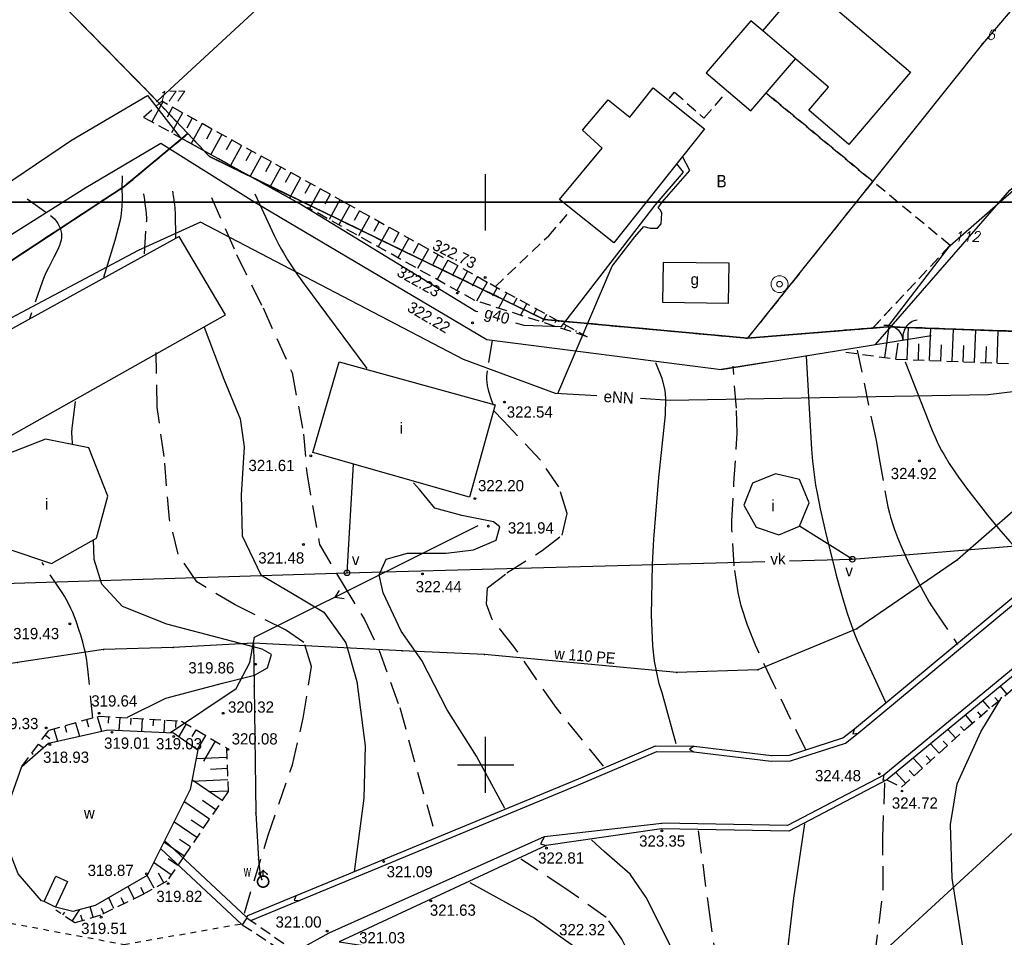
# Model space of a CAD drawing. Extents: x 4615668 to 9294084, y 5331114 to 10688993.
# Tile 74 of 181: x 4655654 to 4655741, y 5335248 to 5335329. Entities that reach past the tile are written whole.
import ezdxf
from ezdxf.enums import TextEntityAlignment as Align

# ---------------------------------------------------------------- set-up
doc = ezdxf.new("R2010")
doc.units = 0
doc.header["$MEASUREMENT"] = 0
for name, pattern in [('DROGA', [1, 0.5, -0.5]), ('GEN7', [13.75, 9.75, -1.5, 1, -1.5]), ('KONTUR', [1.5, 1, -0.5]), ('PRZEPUST', [1.5, 1, -0.5]), ('SKARPA1', [1.5, 1, -0.5]), ('UZYTEK', [1.5, 1, -0.5]), ('WARSTWICA', [3, 2, -1])]:
    doc.linetypes.add(name, pattern=pattern)
for name, color, linetype in [('1', 7, 'Continuous'), ('10', 7, 'Continuous'), ('11', 7, 'Continuous'), ('13', 7, 'Continuous'), ('14', 7, 'Continuous'), ('17', 7, 'Continuous'), ('19', 7, 'Continuous'), ('2', 7, 'Continuous'), ('21', 7, 'Continuous'), ('22', 7, 'Continuous'), ('23', 7, 'Continuous'), ('24', 7, 'Continuous'), ('25', 7, 'Continuous'), ('26', 7, 'Continuous'), ('31', 7, 'Continuous'), ('38', 7, 'Continuous'), ('45', 7, 'Continuous'), ('50', 7, 'Continuous'), ('51', 7, 'Continuous'), ('52', 7, 'Continuous'), ('57', 7, 'Continuous'), ('60', 7, 'Continuous'), ('7', 4, 'GEN7'), ('9', 7, 'Continuous'), ('UWWPA_907', 7, 'Continuous')]:
    doc.layers.add(name, color=color, linetype=linetype)
doc.styles.add('ITALICT', font='ITALICT', dxfattribs={"height": 0.2})
doc.styles.add('txt', font='TXT', dxfattribs={"height": 0.2})

# ---------------------------------------------------------------- blocks, each defined once
blk = doc.blocks.new('203')
at = {"layer": '57', "color": 3, "linetype": 'Continuous'}
blk.add_circle((0, 0), 0.045, dxfattribs=at)
blk = doc.blocks.new('*M2220')
at = {"layer": '60', "color": 7, "linetype": 'Continuous'}
for p, q in [((350, 247.5), (350, 250)), ((350, 197.5), (350, 202.5)), ((347.5, 200), (352.5, 200))]:
    blk.add_line(p, q, dxfattribs=at)
blk.add_lwpolyline([(0, 0), (0, 250), (400, 250), (400, 0)], close=True, dxfattribs=at)
blk = doc.blocks.new('SB')
at = {"layer": 'UWWPA_907', "color": 7, "linetype": 'Continuous', "lineweight": 13}
for radius in [0.75, 0.25]:
    blk.add_circle((0, 0), radius, dxfattribs=at)
blk = doc.blocks.new('BR')
at = {"layer": '38', "color": 97, "linetype": 'Continuous'}
for centre, start, end in [((-1.499, 0.053), 357.959, 90.56156), ((1.495, 0.058), 89.62231, 182.22487)]:
    blk.add_arc(centre, 1.5, start, end, dxfattribs=at)
blk = doc.blocks.new('WYS')
at = {"layer": '52', "color": 67, "linetype": 'Continuous'}
blk.add_circle((0, 0), 0.08, dxfattribs=at)
blk = doc.blocks.new('SLU')
at = {"layer": '22', "color": 1, "linetype": 'Continuous'}
blk.add_circle((0, 0), 0.25, dxfattribs=at)
blk = doc.blocks.new('*M2251')
at = {"layer": '60', "color": 7, "linetype": 'Continuous'}
blk.add_line((350, 0), (350, 2.5), dxfattribs=at)
blk.add_lwpolyline([(0, 0), (0, 250), (400, 250), (400, 0)], close=True, dxfattribs=at)
blk = doc.blocks.new('*M2270')
at = {"layer": '25', "color": 165, "linetype": 'Continuous'}
blk.add_lwpolyline([(41.985, 67.981), (37.525, 64.761), (32.375, 60.241), (23.425, 54.131), (14.605, 50.471), (7.425, 50.231), (-9.675, 51.831), (-17.005, 52.171), (-30.215, 52.831), (-30.155, 49.031), (-30.015, 37.741), (-29.765, 33.651), (-29.605, 32.231), (-29.485, 31.831)], dxfattribs=at)
blk.add_lwpolyline([(41.985, 67.981), (37.525, 64.761), (32.375, 60.241), (23.425, 54.131), (14.605, 50.471), (7.425, 50.231), (-9.675, 51.831), (-17.005, 52.171), (-30.215, 52.831), (-30.155, 49.031), (-30.015, 37.741), (-29.765, 33.651), (-29.605, 32.231), (-29.485, 31.831)], dxfattribs=at)
for p in [(41.985, 67.981), (37.525, 64.761), (32.375, 60.241), (23.425, 54.131), (-30.215, 52.831), (-17.005, 52.171), (-9.675, 51.831), (7.425, 50.231), (14.605, 50.471), (-30.155, 49.031), (-30.015, 37.741), (-29.765, 33.651), (-29.605, 32.231), (-29.485, 31.831)]:
    blk.add_point(p, dxfattribs=at)
blk = doc.blocks.new('*M2271')
at = {"layer": '25', "color": 165, "linetype": 'Continuous'}
blk.add_lwpolyline([(-30.215, 52.831), (-37.345, 52.461), (-43.545, 52.271), (-51.195, 51.111), (-59.295, 49.841), (-66.755, 48.011), (-74.855, 45.281), (-84.495, 43.171), (-88.305, 41.951), (-92.695, 38.091), (-97.615, 31.081), (-99.515, 27.641)], dxfattribs=at)
blk.add_lwpolyline([(-30.215, 52.831), (-37.345, 52.461), (-43.545, 52.271), (-51.195, 51.111), (-59.295, 49.841), (-66.755, 48.011), (-74.855, 45.281), (-84.495, 43.171), (-88.305, 41.951), (-92.695, 38.091), (-97.615, 31.081), (-99.515, 27.641)], dxfattribs=at)
for p in [(-30.215, 52.831), (-43.545, 52.271), (-37.345, 52.461), (-51.195, 51.111), (-59.295, 49.841), (-66.755, 48.011), (-74.855, 45.281), (-84.495, 43.171), (-88.305, 41.951), (-92.695, 38.091), (-97.615, 31.081), (-99.515, 27.641)]:
    blk.add_point(p, dxfattribs=at)
blk = doc.blocks.new('*M2262')
at = {"layer": '25', "color": 165, "linetype": 'Continuous'}
blk.add_lwpolyline([(0.5, 0), (0.49, 0.08), (0.48, 0.15), (0.45, 0.23), (0.4, 0.29), (0.35, 0.35), (0.29, 0.4), (0.23, 0.45), (0.15, 0.48), (0.08, 0.49), (0, 0.5), (-0.08, 0.49), (-0.16, 0.48), (-0.23, 0.45), (-0.29, 0.4), (-0.35, 0.35), (-0.41, 0.29), (-0.45, 0.23), (-0.48, 0.15), (-0.49, 0.08), (-0.5, 0), (-0.49, -0.08), (-0.47, -0.16), (-0.44, -0.23), (-0.4, -0.3), (-0.35, -0.35), (-0.29, -0.41), (-0.23, -0.45), (-0.15, -0.48), (-0.08, -0.49), (0, -0.5), (0.08, -0.49), (0.16, -0.47), (0.23, -0.44), (0.3, -0.4), (0.36, -0.35), (0.41, -0.29), (0.45, -0.22), (0.48, -0.15), (0.49, -0.08), (0.5, 0)], dxfattribs=at)
blk.add_lwpolyline([(0.5, 0), (0.49, 0.08), (0.48, 0.15), (0.45, 0.23), (0.4, 0.29), (0.35, 0.35), (0.29, 0.4), (0.23, 0.45), (0.15, 0.48), (0.08, 0.49), (0, 0.5), (-0.08, 0.49), (-0.16, 0.48), (-0.23, 0.45), (-0.29, 0.4), (-0.35, 0.35), (-0.41, 0.29), (-0.45, 0.23), (-0.48, 0.15), (-0.49, 0.08), (-0.5, 0), (-0.49, -0.08), (-0.47, -0.16), (-0.44, -0.23), (-0.4, -0.3), (-0.35, -0.35), (-0.29, -0.41), (-0.23, -0.45), (-0.15, -0.48), (-0.08, -0.49), (0, -0.5), (0.08, -0.49), (0.16, -0.47), (0.23, -0.44), (0.3, -0.4), (0.36, -0.35), (0.41, -0.29), (0.45, -0.22), (0.48, -0.15), (0.49, -0.08), (0.5, 0)], dxfattribs=at)
for p in [(-0.49, 0.08), (-0.48, 0.15), (-0.45, 0.23), (-0.41, 0.29), (-0.35, 0.35), (-0.29, 0.4), (-0.23, 0.45), (-0.16, 0.48), (-0.08, 0.49), (0, 0.5), (0.08, 0.49), (0.15, 0.48), (0.23, 0.45), (0.29, 0.4), (0.35, 0.35), (0.4, 0.29), (0.45, 0.23), (0.48, 0.15), (0.49, 0.08), (0.5, 0), (-0.5, 0), (-0.49, -0.08), (-0.47, -0.16), (-0.44, -0.23), (-0.4, -0.3), (-0.35, -0.35), (-0.29, -0.41), (-0.23, -0.45), (-0.15, -0.48), (-0.08, -0.49), (0, -0.5), (0.08, -0.49), (0.16, -0.47), (0.23, -0.44), (0.3, -0.4), (0.36, -0.35), (0.41, -0.29), (0.45, -0.22), (0.48, -0.15), (0.49, -0.08)]:
    blk.add_point(p, dxfattribs=at)
blk = doc.blocks.new('800')
at = {"layer": '25', "color": 165, "linetype": 'Continuous'}
blk.add_blockref('*M2262', (0, 0), dxfattribs=at)
blk = doc.blocks.new('*M2256')
at = {"layer": '25', "color": 165, "linetype": 'Continuous'}
blk.add_lwpolyline([(5, 0), (4.94, 0.78), (4.75, 1.55), (4.45, 2.27), (4.04, 2.94), (3.53, 3.54), (2.93, 4.05), (2.26, 4.46), (1.54, 4.76), (0.77, 4.94), (-0.01, 5), (-0.79, 4.94), (-1.55, 4.75), (-2.28, 4.45), (-2.95, 4.04), (-3.54, 3.53), (-4.05, 2.93), (-4.46, 2.26), (-4.76, 1.53), (-4.94, 0.77), (-5, -0.02), (-4.94, -0.8), (-4.75, -1.56), (-4.45, -2.29), (-4.03, -2.95), (-3.52, -3.55), (-2.92, -4.06), (-2.25, -4.46), (-1.52, -4.76), (-0.76, -4.94), (0.02, -5), (0.81, -4.93), (1.57, -4.75), (2.29, -4.44), (2.96, -4.03), (3.56, -3.52), (4.06, -2.92), (4.47, -2.24), (4.76, -1.52), (4.94, -0.75), (5, 0)], dxfattribs=at)
blk.add_lwpolyline([(5, 0), (4.94, 0.78), (4.75, 1.55), (4.45, 2.27), (4.04, 2.94), (3.53, 3.54), (2.93, 4.05), (2.26, 4.46), (1.54, 4.76), (0.77, 4.94), (-0.01, 5), (-0.79, 4.94), (-1.55, 4.75), (-2.28, 4.45), (-2.95, 4.04), (-3.54, 3.53), (-4.05, 2.93), (-4.46, 2.26), (-4.76, 1.53), (-4.94, 0.77), (-5, -0.02), (-4.94, -0.8), (-4.75, -1.56), (-4.45, -2.29), (-4.03, -2.95), (-3.52, -3.55), (-2.92, -4.06), (-2.25, -4.46), (-1.52, -4.76), (-0.76, -4.94), (0.02, -5), (0.81, -4.93), (1.57, -4.75), (2.29, -4.44), (2.96, -4.03), (3.56, -3.52), (4.06, -2.92), (4.47, -2.24), (4.76, -1.52), (4.94, -0.75), (5, 0)], dxfattribs=at)
for p in [(-4.94, 0.77), (-4.76, 1.53), (-4.46, 2.26), (-4.05, 2.93), (-3.54, 3.53), (-2.95, 4.04), (-2.28, 4.45), (-1.55, 4.75), (-0.79, 4.94), (-0.01, 5), (0.77, 4.94), (1.54, 4.76), (2.26, 4.46), (2.93, 4.05), (3.53, 3.54), (4.04, 2.94), (4.45, 2.27), (4.75, 1.55), (4.94, 0.78), (5, 0), (-5, -0.02), (-4.94, -0.8), (-4.75, -1.56), (-4.45, -2.29), (-4.03, -2.95), (-3.52, -3.55), (-2.92, -4.06), (-2.25, -4.46), (-1.52, -4.76), (-0.76, -4.94), (0.02, -5), (0.81, -4.93), (1.57, -4.75), (2.29, -4.44), (2.96, -4.03), (3.56, -3.52), (4.06, -2.92), (4.47, -2.24), (4.76, -1.52), (4.94, -0.75)]:
    blk.add_point(p, dxfattribs=at)
blk = doc.blocks.new('*M2257')
at = {"layer": '25', "color": 165, "linetype": 'Continuous'}
blk.add_lwpolyline([(5, 0), (4.94, 0.78), (4.75, 1.55), (4.45, 2.27), (4.04, 2.94), (3.53, 3.54), (2.93, 4.05), (2.26, 4.46), (1.54, 4.76), (0.77, 4.94), (-0.01, 5), (-0.79, 4.94), (-1.55, 4.75), (-2.28, 4.45), (-2.95, 4.04), (-3.54, 3.53), (-4.05, 2.93), (-4.46, 2.26), (-4.76, 1.53), (-4.94, 0.77), (-5, -0.02), (-4.94, -0.8), (-4.75, -1.56), (-4.45, -2.29), (-4.03, -2.95), (-3.52, -3.55), (-2.92, -4.06), (-2.25, -4.46), (-1.52, -4.76), (-0.76, -4.94), (0.02, -5), (0.81, -4.93), (1.57, -4.75), (2.29, -4.44), (2.96, -4.03), (3.56, -3.52), (4.06, -2.92), (4.47, -2.24), (4.76, -1.52), (4.94, -0.75), (5, 0)], dxfattribs=at)
blk.add_lwpolyline([(5, 0), (4.94, 0.78), (4.75, 1.55), (4.45, 2.27), (4.04, 2.94), (3.53, 3.54), (2.93, 4.05), (2.26, 4.46), (1.54, 4.76), (0.77, 4.94), (-0.01, 5), (-0.79, 4.94), (-1.55, 4.75), (-2.28, 4.45), (-2.95, 4.04), (-3.54, 3.53), (-4.05, 2.93), (-4.46, 2.26), (-4.76, 1.53), (-4.94, 0.77), (-5, -0.02), (-4.94, -0.8), (-4.75, -1.56), (-4.45, -2.29), (-4.03, -2.95), (-3.52, -3.55), (-2.92, -4.06), (-2.25, -4.46), (-1.52, -4.76), (-0.76, -4.94), (0.02, -5), (0.81, -4.93), (1.57, -4.75), (2.29, -4.44), (2.96, -4.03), (3.56, -3.52), (4.06, -2.92), (4.47, -2.24), (4.76, -1.52), (4.94, -0.75), (5, 0)], dxfattribs=at)
for p in [(-4.94, 0.77), (-4.76, 1.53), (-4.46, 2.26), (-4.05, 2.93), (-3.54, 3.53), (-2.95, 4.04), (-2.28, 4.45), (-1.55, 4.75), (-0.79, 4.94), (-0.01, 5), (0.77, 4.94), (1.54, 4.76), (2.26, 4.46), (2.93, 4.05), (3.53, 3.54), (4.04, 2.94), (4.45, 2.27), (4.75, 1.55), (4.94, 0.78), (5, 0), (-5, -0.02), (-4.94, -0.8), (-4.75, -1.56), (-4.45, -2.29), (-4.03, -2.95), (-3.52, -3.55), (-2.92, -4.06), (-2.25, -4.46), (-1.52, -4.76), (-0.76, -4.94), (0.02, -5), (0.81, -4.93), (1.57, -4.75), (2.29, -4.44), (2.96, -4.03), (3.56, -3.52), (4.06, -2.92), (4.47, -2.24), (4.76, -1.52), (4.94, -0.75)]:
    blk.add_point(p, dxfattribs=at)
blk = doc.blocks.new('*M2258')
at = {"layer": '25', "color": 165, "linetype": 'Continuous'}
blk.add_line((0, 5), (0, 10), dxfattribs=at)
blk.add_line((0, 5), (0, 10), dxfattribs=at)
for p in [(0, 10), (0, 5)]:
    blk.add_point(p, dxfattribs=at)
blk = doc.blocks.new('*M2259')
at = {"layer": '25', "color": 165, "linetype": 'Continuous'}
blk.add_line((-3.5, 6.5), (0, 10), dxfattribs=at)
blk.add_line((-3.5, 6.5), (0, 10), dxfattribs=at)
for p in [(0, 10), (-3.5, 6.5)]:
    blk.add_point(p, dxfattribs=at)
blk = doc.blocks.new('*M2260')
at = {"layer": '25', "color": 165, "linetype": 'Continuous'}
blk.add_line((0, 10), (3.5, 6.5), dxfattribs=at)
blk.add_line((0, 10), (3.5, 6.5), dxfattribs=at)
for p in [(0, 10), (3.5, 6.5)]:
    blk.add_point(p, dxfattribs=at)
blk = doc.blocks.new('HYP')
at = {"layer": '25', "color": 165, "linetype": 'Continuous'}
for name in ['*M2259', '*M2258', '*M2260', '*M2256', '*M2257']:
    blk.add_blockref(name, (0, 0), dxfattribs=at)

msp = doc.modelspace()

# ---------------------------------------------------------------- linework, layer by layer
at = {"color": 125, "linetype": 'Continuous'}
msp.add_lwpolyline([(4655655.719, 5335250.863), (4655656.783, 5335253.129), (4655657.801, 5335252.651), (4655656.737, 5335250.385)], close=True, dxfattribs=at)
at = {"lineweight": 0, "ltscale": 40}
msp.add_circle((4655595.116, 5335194.916), 75, dxfattribs=at)
at = {"layer": '1', "color": 2, "linetype": 'Continuous'}
msp.add_lwpolyline([(4655744.279, 5335301.482), (4655730.725, 5335301.962), (4655718.261, 5335300.942), (4655700.186, 5335302.612), (4655670.417, 5335317.087), (4655668.5, 5335319.128), (4655662.844, 5335314.428), (4655643.63, 5335301.825), (4655619.799, 5335288.597), (4655611.902, 5335286.279), (4655610.922, 5335285.914), (4655593.168, 5335277.93), (4655580.299, 5335271.255), (4655564.154, 5335260.827), (4655560.818, 5335257.013), (4655559.626, 5335236.633), (4655560.838, 5335221.499), (4655563.979, 5335216.773), (4655560.995, 5335220.126), (4655561.399, 5335218.647), (4655570.207, 5335186.409), (4655571.807, 5335174.145), (4655569.667, 5335161.091)], dxfattribs=at)
at = {"layer": '11', "color": 2, "linetype": 'Continuous'}
for points in [[(4655719.602, 5335328.27), (4655718.555, 5335329.165), (4655714.591, 5335324.527), (4655718.541, 5335321.151), (4655722.505, 5335325.788)], [(4655714.428, 5335319.546), (4655706.366, 5335309.437), (4655701.547, 5335313.281), (4655705.341, 5335317.835), (4655703.583, 5335319.446), (4655705.855, 5335322.132), (4655707.784, 5335320.594), (4655709.856, 5335323.192)]]:
    msp.add_lwpolyline(points, close=True, dxfattribs=at)
at = {"layer": '13', "color": 7, "linetype": 'Continuous'}
for points in [[(4655723.328, 5335332.629), (4655732.737, 5335324.587), (4655727.257, 5335318.174), (4655723.708, 5335321.207), (4655725.463, 5335323.26), (4655722.505, 5335325.788), (4655719.602, 5335328.27)], [(4655636.226, 5335282.982), (4655671.843, 5335303.021), (4655667.736, 5335310), (4655632.314, 5335290.469)], [(4655710.705, 5335304.153), (4655716.576, 5335304.072), (4655716.625, 5335307.608), (4655710.754, 5335307.689)], [(4655681.954, 5335298.859), (4655695.812, 5335295.016), (4655693.534, 5335286.801), (4655679.618, 5335290.787)], [(4655651.726, 5335290.365), (4655650.266, 5335285.872), (4655652.423, 5335282.245), (4655656.372, 5335280.913), (4655660.387, 5335283.176), (4655661.382, 5335286.904), (4655659.69, 5335291.197), (4655655.841, 5335291.963)], [(4655718.695, 5335288.065), (4655717.935, 5335286.104), (4655719.036, 5335284.159), (4655721.038, 5335283.474), (4655722.869, 5335284.252), (4655723.738, 5335286.306), (4655722.869, 5335288.392), (4655720.743, 5335288.89)]]:
    msp.add_lwpolyline(points, close=True, dxfattribs=at)
at = {"layer": '17', "color": 97, "linetype": 'DROGA'}
msp.add_lwpolyline([(4655591.766, 5335144.028), (4655593.996, 5335170.921), (4655595.609, 5335188.691), (4655597.533, 5335206.858), (4655598.836, 5335218.837), (4655602.56, 5335236.704), (4655613.413, 5335254.28), (4655615.089, 5335256.085), (4655624.647, 5335257.517), (4655646.821, 5335250.052), (4655662.834, 5335247.064), (4655673.256, 5335248.887)], dxfattribs=at)
at = {"layer": '19', "color": 7, "linetype": 'Continuous'}
msp.add_line((4655673.753, 5335249.418), (4655673.34, 5335248.808), dxfattribs=at)
at = {"layer": '19', "color": 172, "linetype": 'PRZEPUST'}
for p, q in [((4655673.753, 5335249.418), (4655678.301, 5335246.271)), ((4655673.34, 5335248.808), (4655678.082, 5335245.71))]:
    msp.add_line(p, q, dxfattribs=at)
at = {"layer": '2', "color": 5, "linetype": 'Continuous'}
for p, q in [((4655778.879, 5335373.353), (4655739.137, 5335327.12)), ((4655665.787, 5335322.015), (4655692.124, 5335346.385)), ((4655649.907, 5335338.215), (4655665.787, 5335322.015)), ((4655736.256, 5335309.184), (4655759.333, 5335329.39)), ((4655739.137, 5335327.12), (4655718.261, 5335300.942)), ((4655668.5, 5335319.128), (4655665.787, 5335322.015)), ((4655662.844, 5335314.428), (4655668.5, 5335319.128)), ((4655668.5, 5335319.128), (4655662.844, 5335314.428)), ((4655668.5, 5335319.128), (4655670.417, 5335317.087)), ((4655670.417, 5335317.087), (4655668.5, 5335319.128)), ((4655670.417, 5335317.087), (4655700.186, 5335302.612)), ((4655700.186, 5335302.612), (4655670.417, 5335317.087)), ((4655643.63, 5335301.825), (4655662.844, 5335314.428)), ((4655662.844, 5335314.428), (4655643.63, 5335301.825)), ((4655730.725, 5335301.962), (4655736.256, 5335309.184)), ((4655700.186, 5335302.612), (4655718.261, 5335300.942)), ((4655718.261, 5335300.942), (4655700.186, 5335302.612)), ((4655718.261, 5335300.942), (4655730.725, 5335301.962)), ((4655718.261, 5335300.942), (4655730.725, 5335301.962)), ((4655730.725, 5335301.962), (4655744.279, 5335301.482)), ((4655744.279, 5335301.482), (4655730.725, 5335301.962))]:
    msp.add_line(p, q, dxfattribs=at)
at = {"layer": '21', "color": 1, "linetype": 'Continuous'}
for points in [[(4655701.398, 5335296.021), (4655706.213, 5335307.356), (4655708.241, 5335309.95), (4655709.029, 5335310.869), (4655709.591, 5335310.74), (4655710.251, 5335310.724), (4655710.572, 5335311.111), (4655710.637, 5335312.047), (4655710.524, 5335312.337), (4655710.299, 5335312.547), (4655710.637, 5335312.998), (4655713.14, 5335315.85), (4655712.485, 5335317.11)], [(4655704.859, 5335295.81), (4655701.195, 5335296.033), (4655693.012, 5335299.066), (4655669.614, 5335311.255), (4655664.075, 5335308.755), (4655647.11, 5335299.727), (4655634.652, 5335293.717)], [(4655774.386, 5335278.603), (4655772.691, 5335279.862), (4655763.159, 5335284.102), (4655748.508, 5335295.423), (4655745.489, 5335296.619), (4655739.634, 5335295.911), (4655711.389, 5335295.412), (4655708.752, 5335295.573)]]:
    msp.add_lwpolyline(points, dxfattribs=at)
at = {"layer": '23', "color": 40, "linetype": 'Continuous'}
for p, q in [((4655682.653, 5335280.089), (4655683.223, 5335289.754)), ((4655727.569, 5335281.3), (4655722.869, 5335284.252))]:
    msp.add_line(p, q, dxfattribs=at)
for points in [[(4655721.997, 5335281.15), (4655727.569, 5335281.3), (4655744.634, 5335282.705), (4655759.302, 5335283.759), (4655772.54, 5335282.186)], [(4655621.488, 5335251.466), (4655624.644, 5335256.733), (4655631.004, 5335267.148), (4655637.745, 5335278.693), (4655682.653, 5335280.089), (4655719.787, 5335281.09)]]:
    msp.add_lwpolyline(points, dxfattribs=at)
at = {"layer": '25', "color": 165, "linetype": 'Continuous'}
msp.add_lwpolyline([(4655762.032, 5335276.785), (4655758.555, 5335273.409), (4655744.819, 5335259.727), (4655722.514, 5335239.233)], dxfattribs=at)
at = {"layer": '31', "color": 2, "linetype": 'Continuous'}
for points in [[(4655610.635, 5335289.252), (4655623.364, 5335296.408), (4655633.363, 5335302.086), (4655638.086, 5335305.012), (4655649.802, 5335312.927), (4655658.171, 5335318.545), (4655664.927, 5335322.519), (4655667.822, 5335318.8), (4655678.624, 5335312.805)], [(4655697.634, 5335302.324), (4655698.383, 5335302.104), (4655701.721, 5335301.996), (4655710.04, 5335312.777), (4655712.551, 5335315.699), (4655711.962, 5335316.453)], [(4655678.624, 5335312.805), (4655694.113, 5335303.359), (4655694.276, 5335303.311)]]:
    msp.add_lwpolyline(points, dxfattribs=at)
at = {"layer": '38', "color": 97, "linetype": 'Continuous'}
for p, q in [((4655729.623, 5335300.375), (4655734.576, 5335301.175)), ((4655719.858, 5335298.797), (4655715.899, 5335298.157))]:
    msp.add_line(p, q, dxfattribs=at)
for points in [[(4655729.623, 5335300.375), (4655741.579, 5335314.115), (4655760.71, 5335330.056), (4655776.517, 5335347.918), (4655786.198, 5335358.74), (4655801.369, 5335380.153), (4655817.116, 5335403.882), (4655829.846, 5335424.498), (4655844.968, 5335453.356), (4655853.584, 5335476.418), (4655856.102, 5335483.865)], [(4655551.747, 5335060.207), (4655548.067, 5335063.222), (4655556.495, 5335082.043), (4655562.665, 5335105.052), (4655568.385, 5335128.181), (4655569.968, 5335134.09), (4655572.898, 5335153.286), (4655571.506, 5335174.549), (4655569.774, 5335192.114), (4655569.494, 5335199.177), (4655566.229, 5335213.835), (4655560.207, 5335245.108), (4655561.07, 5335253.862), (4655594.583, 5335274.33), (4655615.621, 5335287.222), (4655622.813, 5335291.773), (4655649.551, 5335308.125), (4655659.426, 5335314.328), (4655666.095, 5335318.29), (4655674.453, 5335313.039)], [(4655674.453, 5335313.039), (4655695.073, 5335300.844), (4655715.899, 5335298.157), (4655734.576, 5335301.175)]]:
    msp.add_lwpolyline(points, dxfattribs=at)
at = {"layer": '45', "color": 219, "linetype": 'Continuous'}
msp.add_line((4655666.079, 5335255.576), (4655673.315, 5335248.832), dxfattribs=at)
for points in [[(4655666.948, 5335265.904), (4655672.793, 5335269.799), (4655674.009, 5335272.121), (4655674.441, 5335274.363), (4655687.486, 5335280.884), (4655694.312, 5335284.307)], [(4655673.845, 5335249.616), (4655682.298, 5335253.126), (4655703.239, 5335261.791), (4655710.082, 5335264.717), (4655713.511, 5335264.687), (4655720.384, 5335263.844), (4655721.981, 5335263.873), (4655726.724, 5335265.411), (4655727.767, 5335266.225), (4655744.718, 5335280.309)], [(4655674.098, 5335249.179), (4655682.49, 5335252.664), (4655703.433, 5335261.331), (4655710.182, 5335264.217), (4655713.479, 5335264.187), (4655720.358, 5335263.344), (4655722.065, 5335263.375), (4655726.962, 5335264.963), (4655728.081, 5335265.835), (4655745.038, 5335279.925)], [(4655681.955, 5335278.523), (4655681.567, 5335277.925), (4655682.386, 5335277.815)], [(4655744.593, 5335273.838), (4655730.361, 5335262.093), (4655721.804, 5335257.625), (4655710.628, 5335257.836)], [(4655744.911, 5335273.452), (4655730.639, 5335261.675), (4655721.922, 5335257.123), (4655710.618, 5335257.336)], [(4655656.111, 5335264.955), (4655661.389, 5335266.127), (4655667.229, 5335265.866), (4655669.391, 5335264.348), (4655668.699, 5335260.833), (4655664.893, 5335253.197), (4655660.264, 5335250.506), (4655658.274, 5335249.986), (4655656.737, 5335250.385), (4655655.719, 5335250.863), (4655655.506, 5335250.94), (4655653.429, 5335253.327), (4655652.304, 5335256.277), (4655652.391, 5335258.143), (4655652.867, 5335260.356), (4655653.732, 5335262.872), (4655656.111, 5335264.955)], [(4655727.767, 5335266.225), (4655727.616, 5335265.789), (4655728.081, 5335265.835)], [(4655713.511, 5335264.687), (4655713.1, 5335264.413), (4655713.479, 5335264.187)], [(4655730.361, 5335262.093), (4655730.274, 5335261.673), (4655730.639, 5335261.675)], [(4655678.066, 5335246.434), (4655681.06, 5335248.084), (4655700.217, 5335256.651), (4655710.628, 5335257.836)], [(4655710.618, 5335257.336), (4655700.366, 5335255.843), (4655681.942, 5335247.291), (4655696.908, 5335244.995), (4655704.1, 5335242.437), (4655708.406, 5335237.778), (4655710.804, 5335232.403), (4655711.064, 5335225.295), (4655709.004, 5335219.573), (4655703.92, 5335213.695), (4655698.075, 5335209.376), (4655705.19, 5335208.835), (4655715.653, 5335205.59), (4655725.082, 5335201.519), (4655726.526, 5335200.211)], [(4655673.845, 5335249.616), (4655673.729, 5335249.467), (4655666.441, 5335256.303)], [(4655700.217, 5335256.651), (4655699.855, 5335256), (4655700.366, 5335255.843)], [(4655678.138, 5335251.399), (4655677.942, 5335251.005), (4655678.428, 5335250.977)]]:
    msp.add_lwpolyline(points, dxfattribs=at)
at = {"layer": '50', "color": 7, "linetype": 'Continuous'}
for points in [[(4655662.667, 5335315.368), (4655662.654, 5335315.068), (4655662.647, 5335314.465), (4655662.651, 5335313.258), (4655662.633, 5335312.656), (4655662.581, 5335312.058), (4655662.539, 5335311.76), (4655662.449, 5335311.316), (4655662.307, 5335310.755), (4655662.001, 5335309.645), (4655661.016, 5335306.349)], [(4655732.263, 5335298.853), (4655734.668, 5335292.748), (4655734.924, 5335292.138), (4655735.109, 5335291.738), (4655735.239, 5335291.475), (4655735.512, 5335290.953), (4655735.727, 5335290.567), (4655736.184, 5335289.809), (4655736.671, 5335289.068), (4655737.009, 5335288.582), (4655737.711, 5335287.628), (4655738.962, 5335286.01), (4655739.598, 5335285.213), (4655740.57, 5335284.035), (4655741.569, 5335282.88), (4655742.08, 5335282.311), (4655744.19, 5335279.997)], [(4655658.265, 5335291.477), (4655658.263, 5335291.531), (4655658.257, 5335291.637), (4655658.25, 5335291.744), (4655658.234, 5335291.957), (4655658.218, 5335292.147), (4655658.212, 5335292.242), (4655658.204, 5335292.384), (4655658.201, 5335292.479), (4655658.2, 5335292.526), (4655658.2, 5335292.597), (4655658.203, 5335292.692), (4655658.205, 5335292.739), (4655658.21, 5335292.809), (4655658.217, 5335292.88), (4655658.221, 5335292.915), (4655658.525, 5335295.311)], [(4655663.126, 5335267.246), (4655666.557, 5335268.934), (4655671.596, 5335270.295), (4655674.419, 5335270.992), (4655675.592, 5335271.646), (4655675.94, 5335272.822), (4655675.114, 5335273.301), (4655671.813, 5335274.173), (4655666.644, 5335275.523), (4655662.692, 5335277.092), (4655660.867, 5335279.096), (4655660.172, 5335281.274), (4655660.129, 5335283.017)], [(4655730.567, 5335195.763), (4655731.037, 5335197.527), (4655732.218, 5335201.674), (4655732.612, 5335205.673), (4655733.202, 5335209.869), (4655734.433, 5335215.102), (4655736.589, 5335223.271), (4655738.41, 5335229.194), (4655738.705, 5335233.279), (4655738.409, 5335239.252), (4655737.474, 5335246.294), (4655736.442, 5335252.941), (4655736.295, 5335257.73), (4655736.885, 5335261.333), (4655738.999, 5335265.963), (4655740.869, 5335269.024)]]:
    msp.add_lwpolyline(points, dxfattribs=at)
at = {"layer": '50', "color": 216, "linetype": 'Continuous'}
for points in [[(4655667.438, 5335309.876), (4655667.395, 5335312.098), (4655667.393, 5335312.17), (4655667.386, 5335312.312), (4655667.377, 5335312.455), (4655667.368, 5335312.55), (4655667.349, 5335312.739), (4655667.338, 5335312.834), (4655667.313, 5335313.023), (4655667.287, 5335313.212), (4655667.25, 5335313.464), (4655667.232, 5335313.59), (4655667.206, 5335313.779), (4655667.194, 5335313.873), (4655667.177, 5335314.015)], [(4655674.453, 5335313.793), (4655676.208, 5335310.022), (4655676.563, 5335309.305), (4655676.818, 5335308.836), (4655676.994, 5335308.527), (4655677.363, 5335307.917), (4655677.652, 5335307.467), (4655678.253, 5335306.58), (4655678.878, 5335305.707), (4655680.157, 5335303.987), (4655684.418, 5335298.266)], [(4655669.953, 5335301.933), (4655671.691, 5335297.315), (4655673.168, 5335293.786), (4655673.515, 5335291.302), (4655673.254, 5335286.989), (4655673.341, 5335283.373), (4655674.987, 5335279.912), (4655677.81, 5335278.256), (4655680.59, 5335276.601), (4655682.544, 5335273.856), (4655683.534, 5335270.432), (4655684.272, 5335264.725), (4655684.142, 5335260.063), (4655683.274, 5335253.499)], [(4655723.454, 5335299.344), (4655723.945, 5335291.073), (4655724.03, 5335290.004), (4655724.108, 5335289.294), (4655724.169, 5335288.821), (4655724.311, 5335287.879), (4655724.433, 5335287.174), (4655724.711, 5335285.768), (4655725.024, 5335284.366), (4655725.247, 5335283.434), (4655725.712, 5335281.571), (4655726.147, 5335279.873), (4655726.373, 5335279.028), (4655726.729, 5335277.766), (4655727.116, 5335276.516), (4655727.323, 5335275.897), (4655727.616, 5335275.077), (4655727.771, 5335274.671), (4655728.015, 5335274.066), (4655728.408, 5335273.168), (4655730.519, 5335268.59)], [(4655711.901, 5335264.894), (4655710.659, 5335269.429), (4655710.413, 5335270.229), (4655709.997, 5335272.248), (4655709.837, 5335273.605), (4655709.726, 5335276.333), (4655709.798, 5335280.832), (4655709.922, 5335283.078), (4655710.363, 5335288.562), (4655710.952, 5335294.125), (4655710.999, 5335295.592), (4655710.932, 5335296.322), (4655710.658, 5335297.374), (4655710.118, 5335298.753)], [(4655696.68, 5335259.152), (4655694.171, 5335263.78), (4655691.554, 5335267.909), (4655689.296, 5335272.31), (4655687.475, 5335274.903), (4655685.868, 5335278.301), (4655685.521, 5335279.913), (4655686.129, 5335281.307), (4655688.04, 5335281.83), (4655691.472, 5335281.83), (4655693.904, 5335282.135), (4655695.902, 5335283.006), (4655696.249, 5335284.182), (4655695.685, 5335284.618), (4655692.862, 5335285.184), (4655690.473, 5335285.838), (4655689.083, 5335287.494), (4655688.561, 5335288.103)], [(4655723.32, 5335257.789), (4655722.336, 5335251.174), (4655721.548, 5335244.362), (4655721.351, 5335241.104), (4655721.154, 5335238.29), (4655721.942, 5335233.765), (4655723.271, 5335229.224), (4655724.107, 5335224.858), (4655724.254, 5335221.304), (4655723.417, 5335217.058), (4655720.071, 5335209.012), (4655719.437, 5335206.763), (4655718.944, 5335204.146)], [(4655709.704, 5335207.403), (4655713.051, 5335211.204), (4655714.724, 5335215.006), (4655717.48, 5335221.571), (4655717.56, 5335224.203), (4655717.412, 5335228.103), (4655716.969, 5335231.559), (4655716.347, 5335234.808), (4655714.756, 5335238.388), (4655712.541, 5335242.782), (4655711.311, 5335247.126), (4655709.244, 5335251.224), (4655707.817, 5335253.297), (4655705.503, 5335255.321), (4655704.371, 5335256.358)], [(4655693.558, 5335252.562), (4655699.317, 5335249.403), (4655703.5, 5335246.441), (4655705.715, 5335244.516), (4655707.045, 5335242.069), (4655708.953, 5335239.128), (4655710.721, 5335236.281), (4655712.302, 5335230.53), (4655712.401, 5335226.136), (4655711.958, 5335222.631), (4655710.383, 5335219.225), (4655709.054, 5335217.201), (4655704.723, 5335213.054), (4655703.06, 5335211.204), (4655700.599, 5335209.131)]]:
    msp.add_lwpolyline(points, dxfattribs=at)
at = {"layer": '50', "color": 245, "linetype": 'WARSTWICA'}
for points in [[(4655654.223, 5335313.342), (4655656.302, 5335311.847), (4655656.42, 5335311.756), (4655656.637, 5335311.549), (4655656.827, 5335311.314), (4655656.939, 5335311.145), (4655657.007, 5335311.028), (4655657.126, 5335310.785), (4655657.188, 5335310.616), (4655657.219, 5335310.5), (4655657.258, 5335310.26), (4655657.267, 5335310.139), (4655657.262, 5335309.894), (4655657.23, 5335309.652), (4655657.196, 5335309.494), (4655657.097, 5335309.192), (4655656.943, 5335308.837), (4655656.6, 5335308.139), (4655656.119, 5335307.213), (4655655.891, 5335306.745), (4655655.686, 5335306.267), (4655655.596, 5335306.024), (4655654.419, 5335302.679)], [(4655664.642, 5335308.454), (4655664.838, 5335311.287), (4655664.843, 5335311.379), (4655664.845, 5335311.441), (4655664.847, 5335311.563), (4655664.847, 5335311.624), (4655664.844, 5335311.747), (4655664.838, 5335311.869), (4655664.833, 5335311.951), (4655664.819, 5335312.114), (4655664.807, 5335312.237), (4655664.797, 5335312.318), (4655664.777, 5335312.481), (4655664.742, 5335312.726), (4655664.694, 5335313.052), (4655664.67, 5335313.216), (4655664.636, 5335313.46), (4655664.621, 5335313.583), (4655664.602, 5335313.766)], [(4655670.605, 5335313.451), (4655672.841, 5335308.375), (4655675.187, 5335303.644), (4655677.776, 5335297.86), (4655678.796, 5335292.43), (4655679.071, 5335288.968), (4655679.574, 5335286.082), (4655680.201, 5335282.619), (4655682.32, 5335279.039), (4655684.203, 5335275.93), (4655685.497, 5335273.176), (4655687.34, 5335268.126), (4655688.909, 5335262.381), (4655690.557, 5335256.637)], [(4655695.546, 5335300.757), (4655695.105, 5335298.05), (4655695.073, 5335297.788), (4655695.062, 5335297.611), (4655695.065, 5335297.256), (4655695.078, 5335297.078), (4655695.125, 5335296.723), (4655695.196, 5335296.371), (4655695.255, 5335296.14), (4655695.399, 5335295.687), (4655695.645, 5335294.997)], [(4655727.993, 5335299.887), (4655729.563, 5335292.404), (4655729.706, 5335291.69), (4655729.967, 5335290.257), (4655730.462, 5335287.386), (4655730.741, 5335285.954), (4655730.87, 5335285.398), (4655730.968, 5335285.031), (4655731.191, 5335284.304), (4655731.314, 5335283.944), (4655731.582, 5335283.231), (4655731.873, 5335282.525), (4655732.078, 5335282.058), (4655732.508, 5335281.13), (4655733.163, 5335279.779), (4655733.502, 5335279.112), (4655734.035, 5335278.128), (4655734.412, 5335277.485), (4655734.608, 5335277.168), (4655734.914, 5335276.699), (4655736.927, 5335273.707)], [(4655673.536, 5335249.845), (4655675.615, 5335256.691), (4655677.812, 5335263.026), (4655678.754, 5335267.157), (4655679.495, 5335271.767), (4655678.828, 5335273.892), (4655677.181, 5335275.033), (4655672.708, 5335277.236), (4655669.295, 5335279.283), (4655667.648, 5335281.761), (4655666.87, 5335284.848), (4655666.4, 5335290.435), (4655665.772, 5335294.803), (4655665.695, 5335299.666)], [(4655723.448, 5335264.363), (4655720.552, 5335270.222), (4655718.966, 5335273.67), (4655718.245, 5335275.44), (4655717.688, 5335277.159), (4655717.42, 5335278.329), (4655717.075, 5335280.703), (4655716.873, 5335283.937), (4655716.872, 5335284.726), (4655717.052, 5335288.062), (4655717.329, 5335292.507), (4655717.268, 5335294.726), (4655716.97, 5335298.464)], [(4655705.46, 5335262.894), (4655701.239, 5335268.113), (4655697.46, 5335273.578), (4655695.546, 5335275.941), (4655695.055, 5335277.319), (4655695.153, 5335278.747), (4655696.871, 5335280.076), (4655700.007, 5335282.067), (4655701.774, 5335283.446), (4655702.216, 5335285.366), (4655701.483, 5335287.723), (4655699.86, 5335290.092), (4655696.571, 5335293.588), (4655695.688, 5335294.523)], [(4655660.053, 5335267.168), (4655659.621, 5335271.536), (4655659.563, 5335272.019), (4655659.514, 5335272.339), (4655659.393, 5335272.974), (4655659.322, 5335273.29), (4655659.161, 5335273.919), (4655658.978, 5335274.544), (4655658.846, 5335274.959), (4655658.562, 5335275.785), (4655658.27, 5335276.552), (4655658.11, 5335276.928), (4655657.847, 5335277.477), (4655657.549, 5335278.008), (4655657.385, 5335278.264), (4655655.541, 5335281.019)], [(4655725.851, 5335200.775), (4655725.826, 5335201.808), (4655726.157, 5335204.374), (4655726.688, 5335208.705), (4655727.975, 5335215.467), (4655728.609, 5335220.635), (4655728.609, 5335225.815), (4655728.143, 5335230.949), (4655727.585, 5335235.523), (4655728.088, 5335239.963), (4655729.578, 5335245.937), (4655730.322, 5335252.004), (4655730.275, 5335256.531), (4655730.464, 5335261.414)], [(4655713.873, 5335257.164), (4655714.804, 5335250.163), (4655715.689, 5335244.136), (4655716.853, 5335240.029), (4655718.481, 5335237.135), (4655719.319, 5335232.701), (4655720.156, 5335226.167), (4655720.481, 5335221.629), (4655719.132, 5335217.522), (4655716.293, 5335211.735), (4655714.898, 5335208.234), (4655713.874, 5335206.274)], [(4655705.684, 5335208.794), (4655709.453, 5335212.435), (4655711.315, 5335214.955), (4655713.455, 5335218.969), (4655714.758, 5335222.516), (4655715.13, 5335225.69), (4655714.714, 5335231.54), (4655713.876, 5335234.9), (4655711.41, 5335239.847), (4655708.813, 5335243.936), (4655707.091, 5335247.53), (4655705.695, 5335249.443), (4655702.112, 5335252.01), (4655698.111, 5335254.624)]]:
    msp.add_lwpolyline(points, dxfattribs=at)
at = {"layer": '51', "color": 3, "linetype": 'SKARPA1'}
for p, q in [((4655664.554, 5335320.583), (4655666.179, 5335322.009)), ((4655682.465, 5335313.013), (4655666.179, 5335322.009)), ((4655678.624, 5335312.805), (4655664.554, 5335320.583)), ((4655730.639, 5335261.675), (4655731.953, 5335261.031))]:
    msp.add_line(p, q, dxfattribs=at)
at = {"layer": '51', "color": 3, "linetype": 'Continuous'}
for p, q in [((4655666.271, 5335321.958), (4655665.288, 5335320.177)), ((4655667.147, 5335321.475), (4655666.655, 5335320.584)), ((4655668.022, 5335320.991), (4655667.038, 5335319.21)), ((4655668.897, 5335320.507), (4655668.405, 5335319.617)), ((4655669.773, 5335320.024), (4655668.788, 5335318.242)), ((4655670.648, 5335319.54), (4655670.156, 5335318.649)), ((4655671.523, 5335319.057), (4655670.539, 5335317.275)), ((4655672.399, 5335318.573), (4655671.906, 5335317.682)), ((4655673.274, 5335318.09), (4655672.289, 5335316.307)), ((4655674.149, 5335317.606), (4655673.657, 5335316.715)), ((4655675.025, 5335317.123), (4655674.039, 5335315.339)), ((4655675.9, 5335316.639), (4655675.407, 5335315.747)), ((4655676.775, 5335316.156), (4655675.79, 5335314.372)), ((4655677.651, 5335315.672), (4655677.158, 5335314.78)), ((4655678.526, 5335315.189), (4655677.54, 5335313.404)), ((4655679.401, 5335314.705), (4655678.908, 5335313.813)), ((4655680.277, 5335314.222), (4655679.309, 5335312.47)), ((4655681.152, 5335313.738), (4655680.668, 5335312.861)), ((4655682.027, 5335313.255), (4655681.057, 5335311.498)), ((4655682.901, 5335312.769), (4655681.922, 5335311.018)), ((4655683.774, 5335312.281), (4655683.285, 5335311.406)), ((4655684.647, 5335311.793), (4655683.67, 5335310.046)), ((4655685.52, 5335311.305), (4655685.032, 5335310.432)), ((4655686.392, 5335310.816), (4655685.418, 5335309.075)), ((4655687.265, 5335310.328), (4655686.779, 5335309.459)), ((4655688.138, 5335309.84), (4655687.166, 5335308.103)), ((4655689.011, 5335309.352), (4655688.526, 5335308.485)), ((4655689.884, 5335308.864), (4655688.915, 5335307.131)), ((4655690.756, 5335308.376), (4655690.273, 5335307.511)), ((4655691.629, 5335307.888), (4655690.663, 5335306.16)), ((4655692.502, 5335307.4), (4655692.019, 5335306.537)), ((4655693.375, 5335306.911), (4655692.411, 5335305.188)), ((4655694.247, 5335306.423), (4655693.766, 5335305.563)), ((4655695.12, 5335305.935), (4655694.176, 5335304.248)), ((4655695.997, 5335305.453), (4655695.581, 5335304.691)), ((4655696.874, 5335304.974), (4655696.133, 5335303.617)), ((4655697.752, 5335304.495), (4655697.427, 5335303.9)), ((4655698.63, 5335304.016), (4655698.071, 5335302.993)), ((4655699.507, 5335303.537), (4655699.274, 5335303.109)), ((4655700.385, 5335303.058), (4655700.009, 5335302.368)), ((4655701.263, 5335302.579), (4655701.12, 5335302.317)), ((4655702.141, 5335302.099), (4655701.946, 5335301.744)), ((4655703.018, 5335301.62), (4655702.967, 5335301.526)), ((4655730.452, 5335299.23), (4655730.834, 5335301.958)), ((4655732.441, 5335299.049), (4655732.554, 5335301.897)), ((4655734.44, 5335298.97), (4655734.552, 5335301.826)), ((4655736.438, 5335298.891), (4655736.551, 5335301.756)), ((4655738.437, 5335298.813), (4655738.55, 5335301.685)), ((4655740.435, 5335298.734), (4655740.549, 5335301.614)), ((4655703.896, 5335301.141), (4655703.884, 5335301.119)), ((4655731.443, 5335299.091), (4655731.641, 5335300.507)), ((4655733.441, 5335299.009), (4655733.497, 5335300.436)), ((4655735.439, 5335298.931), (4655735.495, 5335300.361)), ((4655737.438, 5335298.852), (4655737.494, 5335300.286)), ((4655739.436, 5335298.773), (4655739.493, 5335300.211)), ((4655741.303, 5335269.324), (4655740.728, 5335270.001)), ((4655739.78, 5335268.029), (4655739.186, 5335268.728)), ((4655740.542, 5335268.677), (4655740.249, 5335269.02)), ((4655738.256, 5335266.734), (4655737.643, 5335267.455)), ((4655739.018, 5335267.381), (4655738.716, 5335267.736)), ((4655658.527, 5335266.77), (4655658.866, 5335265.567)), ((4655659.49, 5335267.041), (4655659.667, 5335266.412)), ((4655660.453, 5335267.312), (4655660.821, 5335266.001)), ((4655661.445, 5335267.304), (4655661.408, 5335266.714)), ((4655662.443, 5335267.242), (4655662.371, 5335266.083)), ((4655663.441, 5335267.18), (4655663.406, 5335266.609)), ((4655664.439, 5335267.118), (4655664.369, 5335265.994)), ((4655665.437, 5335267.056), (4655665.403, 5335266.502)), ((4655666.435, 5335266.993), (4655666.368, 5335265.904)), ((4655667.433, 5335266.931), (4655667.397, 5335266.352)), ((4655668.365, 5335266.654), (4655667.699, 5335265.536)), ((4655655.839, 5335265.667), (4655656.234, 5335265.369)), ((4655656.602, 5335266.229), (4655656.91, 5335265.133)), ((4655657.565, 5335266.5), (4655657.726, 5335265.925)), ((4655669.224, 5335266.142), (4655668.872, 5335265.551)), ((4655736.76, 5335265.406), (4655736.074, 5335266.16)), ((4655737.499, 5335266.08), (4655737.173, 5335266.438)), ((4655655.237, 5335264.868), (4655655.653, 5335264.554)), ((4655670.083, 5335265.63), (4655669.341, 5335264.383)), ((4655670.943, 5335265.119), (4655669.897, 5335263.363)), ((4655735.281, 5335264.06), (4655734.53, 5335264.885)), ((4655736.02, 5335264.733), (4655735.661, 5335265.128)), ((4655654.635, 5335264.07), (4655654.76, 5335263.976)), ((4655654.033, 5335263.271), (4655654.116, 5335263.208)), ((4655671.972, 5335263.684), (4655669.237, 5335263.567)), ((4655733.802, 5335262.714), (4655732.985, 5335263.611)), ((4655734.541, 5335263.387), (4655734.149, 5335263.818)), ((4655672.015, 5335262.685), (4655670.527, 5335262.621)), ((4655732.323, 5335261.368), (4655731.441, 5335262.337)), ((4655733.062, 5335262.041), (4655732.638, 5335262.507)), ((4655672.058, 5335261.686), (4655668.84, 5335261.548)), ((4655671.554, 5335259.856), (4655668.868, 5335261.694)), ((4655672.101, 5335260.687), (4655670.325, 5335260.611)), ((4655670.425, 5335258.206), (4655668.161, 5335259.754)), ((4655670.99, 5335259.031), (4655669.801, 5335259.844)), ((4655669.296, 5335256.555), (4655667.261, 5335257.947)), ((4655669.86, 5335257.38), (4655668.786, 5335258.115)), ((4655668.166, 5335254.904), (4655666.363, 5335256.146)), ((4655668.731, 5335255.73), (4655667.771, 5335256.387)), ((4655667.032, 5335253.257), (4655665.462, 5335254.338)), ((4655667.599, 5335254.081), (4655666.756, 5335254.661)), ((4655666.377, 5335252.53), (4655665.901, 5335253.396)), ((4655665.501, 5335252.048), (4655664.875, 5335253.186)), ((4655663.729, 5335251.123), (4655663.2, 5335252.213)), ((4655664.625, 5335251.566), (4655664.318, 5335252.125)), ((4655661.929, 5335250.25), (4655661.466, 5335251.205)), ((4655662.829, 5335250.687), (4655662.581, 5335251.198)), ((4655657.387, 5335249.679), (4655657.554, 5335249.928)), ((4655658.217, 5335249.122), (4655658.908, 5335250.152)), ((4655660.093, 5335249.472), (4655659.809, 5335250.387)), ((4655661.03, 5335249.814), (4655660.814, 5335250.257)), ((4655659.137, 5335249.176), (4655658.989, 5335249.655))]:
    msp.add_line(p, q, dxfattribs=at)
at = {"layer": '51', "color": 3, "linetype": 'SKARPA1'}
for points in [[(4655682.465, 5335313.013), (4655695.369, 5335305.796), (4655704.012, 5335301.078)], [(4655704.012, 5335301.078), (4655694.002, 5335304.304), (4655679.129, 5335312.57)], [(4655726.986, 5335299.715), (4655731.47, 5335299.087), (4655743.763, 5335298.603), (4655749.911, 5335301.201), (4655753.431, 5335302.264), (4655756.034, 5335302.893), (4655762.108, 5335306.762), (4655765.29, 5335308.938), (4655769.533, 5335312.854)], [(4655731.953, 5335261.031), (4655737.69, 5335266.253), (4655744.006, 5335271.621), (4655748.871, 5335276.013), (4655753.685, 5335281.511)], [(4655653.732, 5335262.872), (4655656.171, 5335266.108), (4655660.61, 5335267.356), (4655667.953, 5335266.899), (4655671.936, 5335264.527), (4655672.102, 5335260.657), (4655668.202, 5335254.956), (4655666.626, 5335252.667), (4655664.51, 5335251.502), (4655660.735, 5335249.671), (4655658.453, 5335248.964), (4655656.771, 5335250.092)]]:
    msp.add_lwpolyline(points, dxfattribs=at)
at = {"layer": '60', "color": 7, "linetype": 'Continuous'}
msp.add_line((4655694.967, 5335313.025), (4655694.967, 5335315.525), dxfattribs=at)
at = {"layer": '7', "color": 245, "linetype": 'KONTUR'}
for p, q in [((4655649.907, 5335338.215), (4655665.787, 5335322.015)), ((4655665.787, 5335322.015), (4655649.907, 5335338.215)), ((4655736.257, 5335309.185), (4655719.951, 5335322.713)), ((4655665.787, 5335322.015), (4655668.5, 5335319.128)), ((4655668.5, 5335319.128), (4655665.787, 5335322.015)), ((4655662.844, 5335314.428), (4655668.5, 5335319.128)), ((4655668.5, 5335319.128), (4655662.844, 5335314.428)), ((4655668.5, 5335319.128), (4655670.417, 5335317.087)), ((4655670.417, 5335317.087), (4655668.5, 5335319.128)), ((4655670.417, 5335317.087), (4655700.186, 5335302.612)), ((4655700.186, 5335302.612), (4655670.417, 5335317.087)), ((4655643.63, 5335301.825), (4655662.844, 5335314.428)), ((4655662.844, 5335314.428), (4655643.63, 5335301.825)), ((4655729.381, 5335301.852), (4655736.257, 5335309.185)), ((4655736.257, 5335309.185), (4655729.381, 5335301.852)), ((4655700.186, 5335302.612), (4655718.261, 5335300.942)), ((4655718.261, 5335300.942), (4655700.186, 5335302.612)), ((4655729.381, 5335301.852), (4655718.261, 5335300.942)), ((4655730.725, 5335301.962), (4655729.381, 5335301.852)), ((4655730.725, 5335301.962), (4655744.279, 5335301.482)), ((4655744.279, 5335301.482), (4655730.725, 5335301.962))]:
    msp.add_line(p, q, dxfattribs=at)
msp.add_lwpolyline([(4655718.261, 5335300.942), (4655729.381, 5335301.852), (4655730.725, 5335301.962)], dxfattribs=at)
at = {"layer": '9', "color": 3, "linetype": 'UZYTEK'}
for p, q in [((4655711.292, 5335322.265), (4655711.77, 5335322.81)), ((4655711.77, 5335322.81), (4655714.382, 5335320.517)), ((4655714.382, 5335320.517), (4655716.356, 5335322.766)), ((4655720.014, 5335322.661), (4655729.383, 5335314.888)), ((4655729.383, 5335314.888), (4655718.261, 5335300.942)), ((4655700.578, 5335310.059), (4655702.456, 5335312.198)), ((4655695.843, 5335305.537), (4655700.578, 5335310.059)), ((4655700.186, 5335302.612), (4655695.279, 5335304.998)), ((4655718.261, 5335300.942), (4655700.186, 5335302.612))]:
    msp.add_line(p, q, dxfattribs=at)

# ---------------------------------------------------------------- block references
at = {"layer": '24', "color": 40, "linetype": 'Continuous'}
for p in [(4655727.569, 5335281.3), (4655682.653, 5335280.089)]:
    msp.add_blockref('SLU', p, dxfattribs=at)
at = {"layer": '25', "color": 165, "linetype": 'Continuous'}
for name in ['*M2270', '*M2271']:
    msp.add_blockref(name, (4655704.552, 5335220.994), dxfattribs=at)
at = {"layer": '25', "color": 165, "linetype": 'Continuous', "xscale": 0.1, "yscale": 0.1}
for name, p in [('HYP', (4655675.191, 5335252.64)), ('800', (4655674.903, 5335253.365))]:
    msp.add_blockref(name, p, dxfattribs=at)
at = {"layer": '26', "color": 165, "linetype": 'Continuous'}
msp.add_blockref('SB', (4655721.103, 5335305.748), dxfattribs=at)
at = {"layer": '38', "color": 97, "linetype": 'Continuous', "xscale": 0.9999985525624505, "yscale": 0.9999985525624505, "rotation": 9.176995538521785}
msp.add_blockref('BR', (4655732.1, 5335300.775), dxfattribs=at)
at = {"layer": '52', "color": 67, "linetype": 'Continuous'}
for p in [(4655694.928, 5335306.34), (4655692.461, 5335304.956), (4655693.799, 5335302.315), (4655696.641, 5335295.272), (4655679.427, 5335290.495), (4655733.536, 5335290.05), (4655694.021, 5335286.685), (4655695.215, 5335284.237), (4655678.776, 5335282.604), (4655689.356, 5335279.992), (4655658.02, 5335275.551), (4655674.513, 5335271.96), (4655660.624, 5335267.606), (4655671.638, 5335267.606), (4655655.904, 5335266.3), (4655661.763, 5335265.919), (4655656.23, 5335264.831), (4655667.243, 5335265.539), (4655672.072, 5335264.396), (4655729.972, 5335262.221), (4655731.989, 5335260.694), (4655710.648, 5335257.153), (4655700.376, 5335255.615), (4655685.909, 5335254.426), (4655664.836, 5335253.333), (4655666.759, 5335252.465), (4655690.103, 5335250.92), (4655660.798, 5335249.476), (4655680.885, 5335248.247)]:
    msp.add_blockref('WYS', p, dxfattribs=at)
at = {"layer": '57', "color": 3, "linetype": 'Continuous'}
for p in [(4655739.137, 5335327.12), (4655665.787, 5335322.015), (4655736.256, 5335309.184)]:
    msp.add_blockref('203', p, dxfattribs=at)
at = {"layer": '60', "color": 7, "linetype": 'Continuous'}
for name, p in [('*M2251', (4655344.967, 5335313.025)), ('*M2220', (4655344.967, 5335063.025))]:
    msp.add_blockref(name, p, dxfattribs=at)

# ---------------------------------------------------------------- texts
at = {"layer": '10', "color": 125, "linetype": 'Continuous', "style": 'txt', "width": 0.909091}
msp.add_text('B', height=1.1, dxfattribs=at).set_placement((4655715.505, 5335314.358))
at = {"layer": '14', "color": 7, "linetype": 'Continuous', "style": 'txt'}
for s, p in [('g', (4655713.561, 5335306.035)), ('i', (4655687.48, 5335292.981)), ('i', (4655655.967, 5335286.222)), ('i', (4655720.526, 5335286.088))]:
    msp.add_text(s, height=1, dxfattribs=at).set_placement(p, align=Align.MIDDLE)
at = {"layer": '21', "color": 1, "linetype": 'Continuous', "style": 'txt'}
msp.add_text('eNN', height=1, rotation=356.51395, dxfattribs=at).set_placement((4655706.805, 5335295.691), align=Align.MIDDLE)
at = {"layer": '24', "color": 40, "linetype": 'Continuous', "style": 'txt'}
for p in [(4655683.422, 5335281.276), (4655727.288, 5335280.27)]:
    msp.add_text('v', height=1, dxfattribs=at).set_placement(p, align=Align.MIDDLE)
msp.add_text('vk', height=1, rotation=1.5444, dxfattribs=at).set_placement((4655720.974, 5335280.828), align=Align.CENTER)
at = {"layer": '25', "color": 165, "linetype": 'Continuous', "style": 'txt', "width": 0.951}
msp.add_text('w 110 PE', height=1, rotation=355.2364, dxfattribs=at).set_placement((4655701.04, 5335272.438))
at = {"layer": '25', "color": 165, "linetype": 'Continuous', "style": 'txt', "width": 0.661}
msp.add_text('w', height=1, dxfattribs=at).set_placement((4655673.477, 5335254.091), align=Align.TOP_LEFT)
at = {"layer": '31', "color": 2, "linetype": 'Continuous', "style": 'txt'}
msp.add_text('g40', height=1, rotation=343.62136, dxfattribs=at).set_placement((4655695.955, 5335302.819), align=Align.MIDDLE)
at = {"layer": '52', "color": 67, "linetype": 'Continuous', "style": 'txt'}
for s, rotation, p in [('322.73', 333.90221, (4655690.153, 5335308.888)), ('322.23', 330.95995, (4655686.996, 5335306.537)), ('322.22', 329.46263, (4655687.916, 5335303.415))]:
    msp.add_text(s, height=1, rotation=rotation, dxfattribs=at).set_placement(p)
for s, p in [('322.54', (4655696.85, 5335293.888)), ('321.61', (4655673.893, 5335289.134)), ('324.92', (4655730.986, 5335288.418)), ('322.20', (4655694.293, 5335287.338)), ('321.94', (4655696.951, 5335283.584)), ('321.48', (4655674.761, 5335280.917)), ('322.44', (4655688.759, 5335278.359)), ('319.43', (4655652.974, 5335274.191)), ('319.86', (4655668.545, 5335271.144)), ('319.64', (4655659.919, 5335268.205)), ('320.32', (4655672.072, 5335267.661)), ('319.33', (4655651.13, 5335266.192)), ('320.08', (4655672.397, 5335264.831)), ('319.01', (4655661.058, 5335264.45)), ('319.03', (4655665.67, 5335264.396)), ('318.93', (4655655.633, 5335263.199)), ('324.48', (4655724.251, 5335261.561)), ('324.72', (4655731.084, 5335259.125)), ('323.35', (4655708.621, 5335255.752)), ('322.81', (4655699.637, 5335254.241)), ('318.87', (4655659.596, 5335253.141)), ('321.09', (4655686.171, 5335253.024)), ('319.82', (4655665.701, 5335250.826)), ('321.63', (4655690.016, 5335249.606)), ('321.00', (4655676.297, 5335248.554)), ('319.51', (4655659.019, 5335247.981)), ('321.03', (4655683.724, 5335247.152)), ('322.32', (4655701.508, 5335247.871))]:
    msp.add_text(s, height=1, dxfattribs=at).set_placement(p)
at = {"layer": '57', "color": 3, "linetype": 'Continuous', "style": 'ITALICT'}
for s, p in [('6', (4655739.487, 5335327.47)), ('177', (4655665.787, 5335322.015)), ('112', (4655736.606, 5335309.534))]:
    msp.add_text(s, height=0.9, dxfattribs=at).set_placement(p)
at = {"layer": '9', "color": 3, "linetype": 'Continuous', "style": 'txt'}
msp.add_text('w', height=1, dxfattribs=at).set_placement((4655659.745, 5335258.75), align=Align.MIDDLE)

doc.saveas('drawing.dxf')
